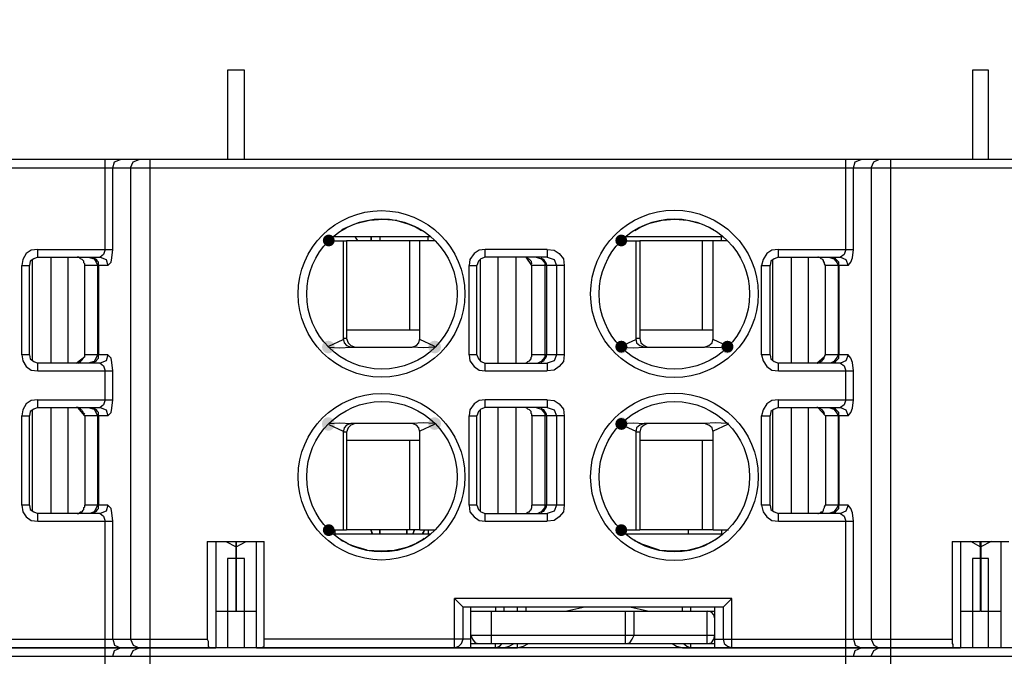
# Model space of a CAD drawing. Header units: inches. Extents: x 4 to 230, y 33 to 178.
# Tile 6 of 12: x 108 to 133, y 137 to 153. Entities that reach past the tile are written whole.
import ezdxf

# ---------------------------------------------------------------- set-up
doc = ezdxf.new("R2010")
doc.units = ezdxf.units.IN
doc.header["$MEASUREMENT"] = 0
doc.layers.add('PDF_0', color=7, linetype='Continuous')
doc.styles.get("Standard").update_dxf_attribs({"font": 'SimSun.ttf', "height": 3.5})
doc.dimstyles.get("Standard").update_dxf_attribs({"dimtxt": 3, "dimasz": 0.18, "dimexe": 0.18, "dimexo": 0.0625, "dimgap": 0.09, "dimtad": 0, "dimtih": 1, "dimtoh": 1, "dimzin": 0, "dimdsep": 46, "dimtxsty": 'Standard', "dimcen": 0.09, "dimadec": 0, "dimazin": 0, "dimtfac": 1, "dimtofl": 0, "dimtmove": 0, "dimatfit": 3, "dimfxl": 0, "dimtolj": 1, "dimtzin": 0, "dimarcsym": 0})

# ---------------------------------------------------------------- blocks, each defined once
blk = doc.blocks.new('*D9')
at = {"color": 0, "lineweight": -2}
for p, q in [((86.503, 149.158), (86.503, 158.995)), ((86.683, 158.815), (129.486, 158.815)), ((186.665, 158.815), (143.862, 158.815)), ((186.845, 149.158), (186.845, 158.995))]:
    blk.add_line(p, q, dxfattribs=at)
at = {"color": 0}
for points in [[(86.683, 158.845), (86.683, 158.785), (86.503, 158.815)], [(186.665, 158.845), (186.665, 158.785), (186.845, 158.815)]]:
    blk.add_solid(points, dxfattribs=at)
at = {"layer": 'Defpoints', "color": 0}
for p in [(86.503, 158.815), (86.503, 149.096), (186.845, 149.096)]:
    blk.add_point(p, dxfattribs=at)
at = {"color": 0, "insert": (136.674, 158.815), "char_height": 3.5, "attachment_point": 5}
blk.add_mtext('\\A1;100.00', dxfattribs=at)

msp = doc.modelspace()

# ---------------------------------------------------------------- hatches: boundary and pattern name
at = {"layer": 'PDF_0'}
h = msp.add_hatch(color=7, dxfattribs=at)
edge = h.paths.add_edge_path(flags=16)
edge.add_arc((116.008, 147.096), 0.147, 0, 360)
h = msp.add_hatch(color=7, dxfattribs=at)
edge = h.paths.add_edge_path(flags=16)
edge.add_arc((123.222, 147.096), 0.147, 0, 360)
h = msp.add_hatch(color=7, dxfattribs=at)
edge = h.paths.add_edge_path(flags=16)
edge.add_arc((115.997, 144.465), 0.157, 0, 360)
h = msp.add_hatch(color=7, dxfattribs=at)
edge = h.paths.add_edge_path(flags=16)
edge.add_arc((118.619, 144.465), 0.157, 0, 360)
h = msp.add_hatch(color=7, dxfattribs=at)
edge = h.paths.add_edge_path(flags=16)
edge.add_arc((123.222, 144.475), 0.147, 0, 360)
h = msp.add_hatch(color=7, dxfattribs=at)
edge = h.paths.add_edge_path(flags=16)
edge.add_arc((123.232, 144.465), 0.157, 0, 360)
h = msp.add_hatch(color=7, dxfattribs=at)
edge = h.paths.add_edge_path(flags=16)
edge.add_arc((125.832, 144.465), 0.157, 0, 360)
h = msp.add_hatch(color=7, dxfattribs=at)
edge = h.paths.add_edge_path(flags=16)
edge.add_arc((125.843, 144.475), 0.147, 0, 360)
h = msp.add_hatch(color=7, dxfattribs=at)
edge = h.paths.add_edge_path(flags=16)
edge.add_arc((115.997, 142.577), 0.157, 0, 360)
h = msp.add_hatch(color=7, dxfattribs=at)
edge = h.paths.add_edge_path(flags=16)
edge.add_arc((115.997, 142.556), 0.157, 0, 360)
h = msp.add_hatch(color=7, dxfattribs=at)
edge = h.paths.add_edge_path(flags=16)
edge.add_arc((118.619, 142.577), 0.157, 0, 360)
h = msp.add_hatch(color=7, dxfattribs=at)
edge = h.paths.add_edge_path(flags=16)
edge.add_arc((123.232, 142.577), 0.157, 0, 360)
h = msp.add_hatch(color=7, dxfattribs=at)
edge = h.paths.add_edge_path(flags=16)
edge.add_arc((123.222, 142.567), 0.147, 0, 360)
h = msp.add_hatch(color=7, dxfattribs=at)
edge = h.paths.add_edge_path(flags=16)
edge.add_arc((116.008, 139.946), 0.147, 0, 360)
h = msp.add_hatch(color=7, dxfattribs=at)
edge = h.paths.add_edge_path(flags=16)
edge.add_arc((123.222, 139.946), 0.147, 0, 360)

# ---------------------------------------------------------------- linework, layer by layer
at = {"layer": 'PDF_0', "lineweight": 30}
for points in [[(113.512, 151.301), (113.512, 149.099)], [(113.932, 151.301), (113.512, 151.301)], [(113.932, 149.099), (113.932, 151.301)], [(131.882, 151.301), (131.882, 149.099)], [(132.281, 151.301), (131.882, 151.301)], [(132.281, 149.099), (132.281, 151.301)], [(154.887, 149.099), (186.803, 149.099), (87.509, 149.099)], [(89.061, 148.889), (154.887, 148.889)], [(110.493, 146.876), (110.493, 149.099)], [(110.682, 148.889), (110.723, 149.036), (110.87, 149.099)], [(110.682, 146.876), (110.682, 148.889)], [(111.122, 148.889), (111.185, 149.036), (111.332, 149.099)], [(111.122, 148.889), (111.122, 137.251)], [(111.604, 137.041), (111.604, 149.099)], [(128.758, 146.876), (128.758, 149.099)], [(128.947, 148.889), (128.989, 149.036), (129.135, 149.099)], [(128.947, 146.876), (128.947, 148.889)], [(129.387, 148.889), (129.45, 149.036), (129.576, 149.099)], [(129.387, 148.889), (129.387, 137.251)], [(129.869, 137.041), (129.869, 149.099)], [(116.469, 147.421), (116.322, 147.359)], [(116.679, 147.505), (116.469, 147.421)], [(117.686, 147.589), (117.35, 147.61), (117.015, 147.589), (116.679, 147.505)], [(117.686, 147.589), (117.958, 147.505), (118.126, 147.442)], [(118.294, 147.338), (118.126, 147.442)], [(123.704, 147.421), (123.557, 147.338)], [(123.893, 147.505), (123.704, 147.421)], [(124.543, 147.61), (124.228, 147.589), (123.893, 147.505)], [(125.172, 147.505), (124.857, 147.589), (124.543, 147.61)], [(125.507, 147.359), (125.382, 147.421)], [(116.092, 147.191), (118.524, 147.191)], [(116.721, 147.086), (116.658, 147.191)], [(117.266, 147.191), (117.266, 147.086)], [(117.266, 147.191), (117.266, 147.086)], [(118.461, 147.086), (118.461, 147.191)], [(123.327, 147.191), (125.738, 147.191)], [(125.696, 147.086), (125.696, 147.191)], [(115.987, 147.086), (116.448, 147.086)], [(116.364, 147.086), (116.364, 144.674)], [(116.448, 147.086), (116.448, 144.674)], [(118.629, 147.086), (116.448, 147.086)], [(118, 147.086), (118, 144.884)], [(118.252, 144.674), (118.252, 147.086)], [(123.222, 147.086), (123.683, 147.086)], [(123.578, 147.086), (123.578, 144.674)], [(123.683, 147.086), (123.683, 144.674)], [(125.843, 147.086), (123.683, 147.086)], [(125.214, 147.086), (125.214, 144.884)], [(125.486, 144.674), (125.486, 147.086)], [(108.836, 146.876), (108.668, 146.855), (108.543, 146.771), (108.459, 146.625), (108.438, 146.478)], [(108.836, 146.688), (108.731, 146.646), (108.647, 146.583), (108.626, 146.478)], [(108.836, 146.688), (108.836, 146.876)], [(108.836, 146.876), (110.682, 146.876)], [(108.836, 146.688), (110.367, 146.688)], [(109.151, 146.688), (109.151, 144.066)], [(109.57, 146.688), (109.57, 144.066)], [(109.989, 146.478), (109.989, 146.52), (109.969, 146.541), (109.969, 146.583), (109.927, 146.625), (109.885, 146.646), (109.843, 146.688), (109.801, 146.688)], [(110.073, 146.688), (110.22, 146.646), (110.283, 146.541), (110.304, 146.478)], [(110.493, 146.876), (110.451, 146.75), (110.367, 146.688), (110.514, 146.625), (110.556, 146.478)], [(110.556, 146.478), (110.64, 146.562), (110.661, 146.667), (110.682, 146.876)], [(119.866, 146.876), (119.72, 146.855), (119.594, 146.771), (119.489, 146.625), (119.468, 146.478)], [(119.866, 146.688), (119.762, 146.646), (119.699, 146.583), (119.657, 146.478)], [(119.866, 146.688), (119.866, 146.876)], [(121.397, 146.876), (119.866, 146.876)], [(121.397, 146.688), (119.866, 146.688)], [(120.181, 146.688), (120.181, 144.066)], [(120.621, 146.688), (120.621, 144.066)], [(121.02, 146.478), (120.873, 146.688), (120.831, 146.688)], [(121.125, 146.688), (121.25, 146.646), (121.334, 146.541), (121.334, 146.478)], [(121.397, 146.876), (121.397, 146.688)], [(121.397, 146.876), (121.565, 146.855), (121.691, 146.771), (121.796, 146.646), (121.817, 146.478)], [(121.397, 146.688), (121.565, 146.625), (121.628, 146.478)], [(127.101, 146.876), (126.933, 146.855), (126.808, 146.771), (126.724, 146.625), (126.682, 146.478)], [(127.101, 146.688), (126.996, 146.646), (126.912, 146.583), (126.891, 146.478)], [(127.101, 146.688), (127.101, 146.876)], [(127.101, 146.876), (128.947, 146.876)], [(127.101, 146.688), (128.632, 146.688)], [(127.416, 146.688), (127.416, 144.066)], [(127.835, 146.688), (127.835, 144.066)], [(128.255, 146.478), (128.234, 146.52), (128.234, 146.541), (128.213, 146.583), (128.213, 146.604), (128.192, 146.625), (128.15, 146.646), (128.129, 146.667), (128.087, 146.688), (128.066, 146.688)], [(128.338, 146.688), (128.464, 146.646), (128.548, 146.541), (128.569, 146.478)], [(128.758, 146.876), (128.716, 146.75), (128.632, 146.688)], [(128.632, 146.688), (128.758, 146.625), (128.821, 146.478)], [(128.821, 146.478), (128.884, 146.562), (128.926, 146.667), (128.947, 146.876)], [(108.438, 144.276), (108.438, 146.478)], [(108.438, 146.478), (108.626, 146.478)], [(108.626, 144.276), (108.626, 146.478)], [(108.689, 146.625), (108.689, 144.129)], [(109.989, 144.276), (109.989, 146.478)], [(110.556, 146.478), (109.989, 146.478)], [(110.325, 146.478), (110.325, 146.562), (110.304, 146.583), (110.283, 146.625), (110.199, 146.667)], [(110.304, 146.478), (110.304, 144.276)], [(110.325, 146.478), (110.325, 144.276)], [(119.468, 144.276), (119.468, 146.478)], [(119.468, 146.478), (119.657, 146.478)], [(119.657, 144.276), (119.657, 146.478)], [(119.741, 146.625), (119.741, 144.129)], [(121.02, 144.276), (121.02, 146.478)], [(121.817, 146.478), (121.02, 146.478)], [(121.376, 146.478), (121.376, 146.52), (121.355, 146.562), (121.334, 146.583), (121.313, 146.625), (121.271, 146.646), (121.25, 146.667)], [(121.334, 146.478), (121.334, 144.276)], [(121.376, 146.478), (121.376, 144.276)], [(121.628, 146.478), (121.628, 144.276)], [(121.817, 146.478), (121.817, 144.276)], [(126.682, 144.276), (126.682, 146.478)], [(126.682, 146.478), (126.891, 146.478)], [(126.891, 144.276), (126.891, 146.478)], [(126.954, 146.625), (126.954, 144.129)], [(128.255, 144.276), (128.255, 146.478)], [(128.821, 146.478), (128.255, 146.478)], [(128.59, 146.478), (128.59, 146.562), (128.506, 146.646), (128.464, 146.667)], [(128.569, 146.478), (128.569, 144.276)], [(128.59, 146.478), (128.59, 144.276)], [(118.252, 144.884), (116.448, 144.884)], [(125.486, 144.884), (123.683, 144.884)], [(116.008, 144.486), (116.364, 144.653)], [(116.448, 144.674), (116.364, 144.674)], [(116.364, 144.674), (116.385, 144.57), (116.448, 144.507), (116.553, 144.465)], [(116.448, 144.674), (116.49, 144.57), (116.553, 144.507), (116.658, 144.465)], [(118.063, 144.465), (118.168, 144.507), (118.231, 144.57), (118.252, 144.674)], [(118.608, 144.486), (118.252, 144.653)], [(123.222, 144.486), (123.578, 144.653)], [(123.683, 144.674), (123.578, 144.674)], [(123.578, 144.674), (123.599, 144.57), (123.683, 144.507), (123.788, 144.465)], [(123.683, 144.674), (123.704, 144.57), (123.788, 144.507), (123.872, 144.465)], [(125.277, 144.465), (125.382, 144.507), (125.466, 144.57), (125.486, 144.674)], [(125.843, 144.486), (125.486, 144.653)], [(108.626, 144.276), (108.438, 144.276)], [(108.438, 144.276), (108.459, 144.129), (108.543, 143.982), (108.668, 143.898), (108.836, 143.878)], [(108.626, 144.276), (108.647, 144.171), (108.731, 144.108), (108.836, 144.066)], [(109.78, 144.066), (109.989, 144.234), (109.989, 144.276)], [(110.556, 144.276), (109.989, 144.276)], [(110.304, 144.276), (110.283, 144.213), (110.22, 144.108), (110.073, 144.066)], [(110.199, 144.087), (110.283, 144.129), (110.304, 144.171), (110.325, 144.192), (110.325, 144.276)], [(110.556, 144.276), (110.514, 144.129), (110.367, 144.066)], [(110.682, 143.878), (110.661, 144.087), (110.64, 144.192), (110.556, 144.276)], [(115.987, 144.465), (116.008, 144.486)], [(116.008, 144.465), (116.281, 144.444), (116.553, 144.465)], [(116.553, 144.465), (118.063, 144.465)], [(118.608, 144.465), (118.336, 144.444), (118.063, 144.465)], [(118.608, 144.486), (118.629, 144.465)], [(119.657, 144.276), (119.468, 144.276)], [(119.468, 144.276), (119.489, 144.129), (119.594, 143.982), (119.72, 143.898), (119.866, 143.878)], [(119.657, 144.276), (119.699, 144.171), (119.762, 144.108), (119.866, 144.066)], [(120.81, 144.066), (120.852, 144.066), (120.894, 144.087), (120.915, 144.108), (120.957, 144.129), (120.999, 144.171), (120.999, 144.213), (121.02, 144.234), (121.02, 144.276)], [(121.817, 144.276), (121.02, 144.276)], [(121.334, 144.276), (121.334, 144.213), (121.25, 144.108), (121.167, 144.066)], [(121.25, 144.087), (121.271, 144.108), (121.313, 144.129), (121.334, 144.171), (121.355, 144.192), (121.376, 144.234), (121.376, 144.276)], [(121.817, 144.276), (121.796, 144.108), (121.691, 143.982), (121.565, 143.898), (121.397, 143.878)], [(121.628, 144.276), (121.565, 144.129), (121.397, 144.066)], [(123.243, 144.465), (123.515, 144.444), (123.788, 144.465)], [(123.788, 144.465), (125.277, 144.465)], [(125.822, 144.465), (125.549, 144.444), (125.277, 144.465)], [(126.891, 144.276), (126.682, 144.276)], [(126.682, 144.276), (126.724, 144.129), (126.808, 143.982), (126.933, 143.898), (127.101, 143.878)], [(126.891, 144.276), (126.912, 144.171), (126.996, 144.108), (127.101, 144.066)], [(128.045, 144.066), (128.234, 144.234), (128.255, 144.276)], [(128.821, 144.276), (128.255, 144.276)], [(128.569, 144.276), (128.548, 144.213), (128.464, 144.108), (128.38, 144.066)], [(128.464, 144.087), (128.506, 144.108), (128.59, 144.192), (128.59, 144.276)], [(128.821, 144.276), (128.758, 144.129), (128.632, 144.066)], [(128.947, 143.878), (128.926, 144.087), (128.884, 144.192), (128.821, 144.276)], [(108.836, 143.878), (108.836, 144.066)], [(110.367, 144.066), (108.836, 144.066)], [(110.367, 144.066), (110.451, 144.003), (110.493, 143.878)], [(119.866, 143.878), (119.866, 144.066)], [(119.866, 144.066), (121.397, 144.066)], [(121.397, 144.066), (121.397, 143.878)], [(127.101, 143.878), (127.101, 144.066)], [(128.632, 144.066), (127.101, 144.066)], [(128.632, 144.066), (128.716, 144.003), (128.758, 143.878)], [(108.836, 143.878), (110.682, 143.878)], [(110.493, 143.165), (110.493, 143.878)], [(110.682, 143.165), (110.682, 143.878)], [(119.866, 143.878), (121.397, 143.878)], [(127.101, 143.878), (128.947, 143.878)], [(128.758, 143.165), (128.758, 143.878)], [(128.947, 143.165), (128.947, 143.878)], [(108.836, 143.165), (108.668, 143.144), (108.543, 143.06), (108.459, 142.913), (108.438, 142.766)], [(108.836, 142.976), (108.836, 143.165)], [(108.836, 143.165), (110.682, 143.165)], [(110.493, 143.165), (110.451, 143.039), (110.367, 142.976), (110.514, 142.913), (110.556, 142.766)], [(110.556, 142.766), (110.64, 142.85), (110.661, 142.955), (110.682, 143.165)], [(119.866, 143.165), (119.72, 143.144), (119.594, 143.06), (119.489, 142.913), (119.468, 142.766)], [(119.866, 142.976), (119.866, 143.165)], [(121.397, 143.165), (119.866, 143.165)], [(121.397, 143.165), (121.397, 142.976)], [(121.397, 143.165), (121.565, 143.144), (121.691, 143.06), (121.796, 142.934), (121.817, 142.766)], [(127.101, 143.165), (126.933, 143.144), (126.808, 143.06), (126.724, 142.913), (126.682, 142.766)], [(127.101, 142.976), (127.101, 143.165)], [(127.101, 143.165), (128.947, 143.165)], [(128.758, 143.165), (128.716, 143.039), (128.632, 142.976)], [(128.821, 142.766), (128.884, 142.85), (128.926, 142.955), (128.947, 143.165)], [(108.836, 142.976), (108.731, 142.934), (108.647, 142.871), (108.626, 142.766)], [(108.689, 142.913), (108.689, 140.417)], [(108.836, 142.976), (110.367, 142.976)], [(109.151, 142.976), (109.151, 140.355)], [(109.57, 142.976), (109.57, 140.355)], [(109.989, 142.766), (109.822, 142.976), (109.78, 142.976)], [(110.073, 142.976), (110.22, 142.934), (110.283, 142.829), (110.304, 142.766)], [(110.325, 142.766), (110.325, 142.85), (110.304, 142.871), (110.283, 142.913), (110.199, 142.955)], [(119.866, 142.976), (119.762, 142.934), (119.699, 142.871), (119.657, 142.766)], [(119.741, 142.913), (119.741, 140.417)], [(121.397, 142.976), (119.866, 142.976)], [(120.181, 142.976), (120.181, 140.355)], [(120.621, 142.976), (120.621, 140.355)], [(121.02, 142.766), (121.02, 142.808), (120.999, 142.829), (120.999, 142.871), (120.957, 142.913), (120.915, 142.934), (120.894, 142.955), (120.852, 142.976), (120.81, 142.976)], [(121.125, 142.976), (121.25, 142.934), (121.334, 142.829), (121.334, 142.766)], [(121.376, 142.766), (121.376, 142.808), (121.355, 142.85), (121.334, 142.871), (121.313, 142.913), (121.271, 142.934), (121.25, 142.955)], [(121.397, 142.976), (121.565, 142.913), (121.628, 142.766)], [(127.101, 142.976), (126.996, 142.934), (126.912, 142.871), (126.891, 142.766)], [(126.954, 142.913), (126.954, 140.417)], [(127.101, 142.976), (128.632, 142.976)], [(127.416, 142.976), (127.416, 140.355)], [(127.835, 142.976), (127.835, 140.355)], [(128.255, 142.766), (128.066, 142.976), (128.045, 142.976)], [(128.338, 142.976), (128.464, 142.934), (128.548, 142.829), (128.569, 142.766)], [(128.59, 142.766), (128.59, 142.85), (128.506, 142.934), (128.464, 142.955)], [(128.632, 142.976), (128.758, 142.913), (128.821, 142.766)], [(108.438, 140.564), (108.438, 142.766)], [(108.438, 142.766), (108.626, 142.766)], [(108.626, 140.564), (108.626, 142.766)], [(109.989, 142.766), (109.989, 140.564)], [(110.556, 142.766), (109.989, 142.766)], [(110.304, 142.766), (110.304, 140.564)], [(110.325, 142.766), (110.325, 140.564)], [(116.008, 142.577), (116.281, 142.598), (116.553, 142.577)], [(116.008, 142.556), (116.364, 142.389)], [(116.553, 142.577), (116.448, 142.535), (116.385, 142.473), (116.364, 142.368)], [(116.658, 142.577), (116.553, 142.535), (116.49, 142.473), (116.448, 142.368)], [(118.063, 142.577), (116.553, 142.577)], [(118.608, 142.577), (118.336, 142.598), (118.063, 142.577)], [(118.252, 142.368), (118.231, 142.473), (118.168, 142.535), (118.063, 142.577)], [(118.608, 142.556), (118.252, 142.389)], [(118.629, 142.577), (118.608, 142.556)], [(119.468, 140.564), (119.468, 142.766)], [(119.468, 142.766), (119.657, 142.766)], [(119.657, 140.564), (119.657, 142.766)], [(121.02, 142.766), (121.02, 140.564)], [(121.817, 142.766), (121.02, 142.766)], [(121.334, 142.766), (121.334, 140.564)], [(121.376, 142.766), (121.376, 140.564)], [(121.628, 142.766), (121.628, 140.564)], [(121.817, 142.766), (121.817, 140.564)], [(123.222, 142.556), (123.578, 142.389)], [(123.243, 142.577), (123.515, 142.598), (123.788, 142.577)], [(123.788, 142.577), (123.683, 142.535), (123.599, 142.473), (123.578, 142.368)], [(123.872, 142.577), (123.788, 142.535), (123.704, 142.473), (123.683, 142.368)], [(125.277, 142.577), (123.788, 142.577)], [(125.822, 142.577), (125.549, 142.598), (125.277, 142.577)], [(125.486, 142.368), (125.466, 142.473), (125.382, 142.535), (125.277, 142.577)], [(125.843, 142.556), (125.486, 142.389)], [(125.864, 142.577), (125.822, 142.577)], [(125.864, 142.577), (125.843, 142.556)], [(126.682, 140.564), (126.682, 142.766)], [(126.682, 142.766), (126.891, 142.766)], [(126.891, 140.564), (126.891, 142.766)], [(128.255, 142.766), (128.255, 140.564)], [(128.821, 142.766), (128.255, 142.766)], [(128.569, 142.766), (128.569, 140.564)], [(128.59, 142.766), (128.59, 140.564)], [(116.364, 142.368), (116.364, 139.956)], [(116.448, 142.368), (116.364, 142.368)], [(116.448, 142.368), (116.448, 139.956)], [(118.252, 139.956), (118.252, 142.368)], [(123.578, 142.368), (123.578, 139.956)], [(123.683, 142.368), (123.578, 142.368)], [(123.683, 142.368), (123.683, 139.956)], [(125.486, 139.956), (125.486, 142.368)], [(118.252, 142.158), (116.448, 142.158)], [(118, 142.158), (118, 139.956)], [(125.486, 142.158), (123.683, 142.158)], [(125.214, 142.158), (125.214, 139.956)], [(108.626, 140.564), (108.438, 140.564)], [(108.438, 140.564), (108.459, 140.396), (108.543, 140.271), (108.668, 140.187), (108.836, 140.166)], [(108.626, 140.564), (108.647, 140.459), (108.731, 140.396), (108.836, 140.355)], [(109.801, 140.355), (109.843, 140.355), (109.885, 140.396), (109.927, 140.396), (109.948, 140.438), (109.969, 140.459), (109.969, 140.501), (109.989, 140.522), (109.989, 140.564)], [(110.556, 140.564), (109.989, 140.564)], [(110.304, 140.564), (110.283, 140.501), (110.22, 140.396), (110.115, 140.355)], [(110.199, 140.376), (110.283, 140.417), (110.304, 140.459), (110.325, 140.48), (110.325, 140.564)], [(110.556, 140.564), (110.514, 140.417), (110.367, 140.355)], [(110.682, 140.166), (110.661, 140.376), (110.64, 140.48), (110.556, 140.564)], [(119.657, 140.564), (119.468, 140.564)], [(119.468, 140.564), (119.489, 140.396), (119.594, 140.271), (119.72, 140.187), (119.866, 140.166)], [(119.657, 140.564), (119.699, 140.459), (119.762, 140.396), (119.866, 140.355)], [(120.831, 140.355), (120.873, 140.355), (120.894, 140.376), (120.936, 140.396), (120.957, 140.396), (120.978, 140.438), (120.999, 140.459), (121.02, 140.501), (121.02, 140.564)], [(121.817, 140.564), (121.02, 140.564)], [(121.334, 140.564), (121.334, 140.501), (121.25, 140.396), (121.167, 140.355)], [(121.25, 140.376), (121.271, 140.396), (121.313, 140.417), (121.334, 140.459), (121.355, 140.48), (121.376, 140.522), (121.376, 140.564)], [(121.817, 140.564), (121.796, 140.396), (121.691, 140.271), (121.565, 140.187), (121.397, 140.166)], [(121.628, 140.564), (121.565, 140.417), (121.397, 140.355)], [(126.891, 140.564), (126.682, 140.564)], [(126.682, 140.564), (126.724, 140.396), (126.808, 140.271), (126.933, 140.187), (127.101, 140.166)], [(126.891, 140.564), (126.912, 140.459), (126.996, 140.396), (127.101, 140.355)], [(128.066, 140.355), (128.087, 140.355), (128.129, 140.376), (128.15, 140.396), (128.192, 140.396), (128.213, 140.438), (128.213, 140.459), (128.234, 140.501), (128.234, 140.522), (128.255, 140.564)], [(128.821, 140.564), (128.255, 140.564)], [(128.569, 140.564), (128.548, 140.501), (128.464, 140.396), (128.338, 140.355)], [(128.464, 140.376), (128.506, 140.396), (128.59, 140.48), (128.59, 140.564)], [(128.821, 140.564), (128.758, 140.417), (128.632, 140.355)], [(128.947, 140.166), (128.926, 140.376), (128.884, 140.48), (128.821, 140.564)], [(108.836, 140.166), (108.836, 140.355)], [(110.367, 140.355), (108.836, 140.355)], [(108.836, 140.166), (110.682, 140.166)], [(110.367, 140.355), (110.451, 140.292), (110.493, 140.166)], [(110.493, 137.041), (110.493, 140.166)], [(110.682, 137.251), (110.682, 140.166)], [(119.866, 140.166), (119.866, 140.355)], [(119.866, 140.355), (121.397, 140.355)], [(119.866, 140.166), (121.397, 140.166)], [(121.397, 140.355), (121.397, 140.166)], [(127.101, 140.166), (127.101, 140.355)], [(128.632, 140.355), (127.101, 140.355)], [(127.101, 140.166), (128.947, 140.166)], [(128.632, 140.355), (128.716, 140.292), (128.758, 140.166)], [(128.758, 137.041), (128.758, 140.166)], [(128.947, 137.251), (128.947, 140.166)], [(115.987, 139.956), (116.448, 139.956)], [(116.113, 139.851), (116.113, 139.956)], [(116.155, 139.956), (116.155, 139.851)], [(118.252, 139.956), (116.448, 139.956)], [(117.077, 139.851), (117.056, 139.935), (117.077, 139.872)], [(117.266, 139.956), (117.266, 139.851)], [(117.266, 139.851), (117.266, 139.956)], [(118.105, 139.956), (118.084, 139.851)], [(118.126, 139.956), (118.084, 139.851)], [(118.252, 139.956), (118.629, 139.956)], [(118.461, 139.956), (118.461, 139.851)], [(123.222, 139.956), (123.683, 139.956)], [(125.486, 139.956), (123.683, 139.956)], [(124.878, 139.851), (124.878, 139.956)], [(125.486, 139.956), (125.864, 139.956)], [(125.696, 139.956), (125.696, 139.851)], [(113.009, 139.663), (113.009, 137.251)], [(113.009, 139.663), (114.414, 139.663)], [(113.219, 139.663), (113.219, 137.041)], [(113.471, 139.663), (113.722, 139.537), (113.974, 139.663)], [(114.225, 137.041), (114.225, 139.663)], [(114.414, 137.251), (114.414, 139.663)], [(116.092, 139.851), (118.524, 139.851)], [(116.302, 139.704), (116.343, 139.683)], [(116.343, 139.683), (116.448, 139.642)], [(116.448, 139.642), (116.49, 139.6)], [(118.168, 139.621), (118.189, 139.642)], [(118.189, 139.642), (118.315, 139.704)], [(118.315, 139.704), (118.357, 139.746)], [(123.327, 139.851), (125.738, 139.851)], [(123.536, 139.704), (123.557, 139.683)], [(123.557, 139.683), (123.662, 139.642)], [(123.662, 139.642), (123.725, 139.6)], [(125.382, 139.621), (125.403, 139.642)], [(125.403, 139.642), (125.528, 139.704)], [(125.528, 139.704), (125.591, 139.746)], [(131.379, 139.663), (131.379, 137.251)], [(131.379, 139.663), (132.784, 139.663)], [(131.589, 139.663), (131.589, 137.041)], [(132.071, 139.537), (131.84, 139.663)], [(132.071, 139.537), (132.071, 139.663)], [(132.092, 139.663), (132.092, 139.537)], [(132.344, 139.663), (132.092, 139.537)], [(132.595, 137.041), (132.595, 139.663)], [(116.952, 139.453), (116.679, 139.537), (116.49, 139.6)], [(116.952, 139.453), (117.287, 139.432), (117.623, 139.453), (117.958, 139.537)], [(117.958, 139.537), (118.168, 139.621)], [(124.165, 139.453), (123.725, 139.6)], [(124.165, 139.453), (124.501, 139.432), (124.857, 139.453), (125.172, 139.537)], [(125.172, 139.537), (125.382, 139.621)], [(132.071, 139.537), (132.071, 137.943)], [(132.092, 139.537), (132.092, 137.943)], [(113.512, 139.243), (113.512, 137.041)], [(113.932, 139.243), (113.512, 139.243)], [(113.932, 137.041), (113.932, 139.243)], [(131.882, 139.243), (131.882, 137.041)], [(132.281, 139.243), (131.882, 139.243)], [(132.281, 137.041), (132.281, 139.243)], [(119.112, 137.041), (119.112, 138.258)], [(125.948, 138.258), (119.112, 138.258)], [(119.321, 138.048), (119.112, 138.258)], [(125.738, 138.048), (125.948, 138.258)], [(125.948, 137.041), (125.948, 138.258)], [(113.219, 137.943), (114.225, 137.943)], [(119.321, 137.251), (119.321, 138.048)], [(125.738, 138.048), (119.321, 138.048)], [(119.51, 137.041), (119.51, 138.048)], [(119.51, 137.943), (125.528, 137.943)], [(120.013, 137.943), (120.013, 137.146)], [(120.118, 138.048), (120.118, 137.943)], [(120.328, 138.048), (120.328, 137.943)], [(120.663, 137.943), (120.663, 138.048)], [(120.873, 137.943), (120.873, 138.048)], [(122.32, 138.048), (121.88, 137.943)], [(123.327, 137.146), (123.327, 137.943)], [(123.872, 137.943), (123.431, 138.048)], [(123.536, 137.356), (123.536, 137.943)], [(124.732, 137.943), (124.732, 138.048)], [(124.941, 137.943), (124.941, 138.048)], [(125.34, 137.146), (125.34, 137.943)], [(125.528, 137.754), (125.507, 137.859), (125.445, 137.922), (125.34, 137.943)], [(125.528, 137.041), (125.528, 138.048)], [(125.738, 138.048), (125.738, 137.251)], [(131.589, 137.943), (132.071, 137.943)], [(132.092, 137.943), (132.595, 137.943)], [(89.061, 137.251), (113.009, 137.251)], [(110.682, 137.251), (110.723, 137.104), (110.87, 137.041)], [(111.122, 137.251), (111.185, 137.104), (111.332, 137.041)], [(113.009, 137.251), (113.03, 137.209), (113.03, 137.083), (113.051, 137.062), (113.051, 137.041)], [(114.393, 137.041), (114.393, 137.062), (114.414, 137.083), (114.414, 137.251)], [(119.51, 137.251), (114.414, 137.251)], [(119.112, 137.041), (119.216, 137.083), (119.279, 137.146), (119.321, 137.251)], [(119.51, 137.356), (125.528, 137.356)], [(119.51, 137.356), (119.552, 137.251), (119.615, 137.167), (119.72, 137.146)], [(123.327, 137.146), (123.431, 137.167), (123.494, 137.251), (123.536, 137.356)], [(125.34, 137.146), (125.445, 137.167), (125.507, 137.251), (125.528, 137.356)], [(125.528, 137.251), (131.379, 137.251)], [(125.738, 137.251), (125.759, 137.146), (125.843, 137.083), (125.948, 137.041)], [(128.947, 137.251), (128.989, 137.104), (129.135, 137.041)], [(129.387, 137.251), (129.45, 137.104), (129.576, 137.041)], [(131.379, 137.251), (131.379, 137.146), (131.4, 137.125), (131.4, 137.062), (131.421, 137.041)], [(89.061, 137.041), (113.219, 137.041)], [(154.887, 137.041), (156.082, 137.041), (89.061, 137.041)], [(110.493, 134.818), (110.493, 137.041)], [(110.682, 136.832), (110.723, 136.978), (110.87, 137.041)], [(111.122, 136.832), (111.185, 136.978), (111.332, 137.041)], [(111.604, 124.983), (111.604, 137.041)], [(114.225, 137.041), (120.663, 137.041)], [(119.51, 137.146), (125.528, 137.146)], [(120.118, 137.041), (120.118, 137.146)], [(120.118, 137.041), (120.223, 137.083), (120.286, 137.146)], [(120.328, 137.041), (120.454, 137.083), (120.579, 137.146)], [(120.663, 137.041), (120.663, 137.146)], [(120.663, 137.041), (120.81, 137.083), (120.936, 137.146)], [(124.48, 137.146), (124.585, 137.083), (124.732, 137.041)], [(124.732, 137.041), (131.589, 137.041)], [(124.753, 137.146), (124.836, 137.083), (124.941, 137.041)], [(124.941, 137.041), (124.941, 137.146)], [(128.758, 134.818), (128.758, 137.041)], [(128.947, 136.832), (128.989, 136.978), (129.135, 137.041)], [(129.387, 136.832), (129.45, 136.978), (129.576, 137.041)], [(129.869, 124.983), (129.869, 137.041)], [(89.061, 136.832), (154.887, 136.832)]]:
    msp.add_lwpolyline(points, dxfattribs=at)
for points in [[(117.056, 147.191), (117.056, 147.086), (117.056, 147.191)], [(117.937, 139.851), (117.937, 139.956), (117.937, 139.851)], [(118.357, 139.956), (118.357, 139.935), (118.315, 139.851), (118.336, 139.872), (118.357, 139.914), (118.357, 139.956)], [(113.722, 139.663), (113.722, 139.537), (113.722, 139.663)], [(113.722, 139.537), (113.722, 137.943), (113.722, 139.537)]]:
    msp.add_lwpolyline(points, close=True, dxfattribs=at)
for centre, radius in [((117.308, 145.778), 2.055), ((124.532, 145.778), 2.066), ((117.319, 145.775), 1.856), ((124.532, 145.775), 1.856), ((117.308, 141.264), 2.055), ((124.532, 141.264), 2.066), ((117.319, 141.263), 1.856), ((124.532, 141.263), 1.856)]:
    msp.add_circle(centre, radius, dxfattribs=at)
for points in [[(121.02, 146.52), (121.02, 146.604), (120.925, 146.641), (120.873, 146.688)], [(109.822, 144.066), (109.935, 144.149), (109.907, 144.12), (109.989, 144.234)], [(128.066, 144.066), (128.132, 144.094), (128.231, 144.152), (128.234, 144.234)], [(109.989, 142.808), (109.907, 142.922), (109.935, 142.893), (109.822, 142.976)], [(128.234, 142.808), (128.231, 142.89), (128.132, 142.948), (128.066, 142.976)]]:
    msp.add_open_spline(points, degree=3, dxfattribs=at)

# ---------------------------------------------------------------- dimensions: what is measured, and where the dimension line sits
at = {"color": 3}
dim = msp.add_linear_dim(base=(86.503, 158.815), p1=(186.845, 149.096), p2=(86.503, 149.096), text='100.00', dimstyle='Standard', dxfattribs=at)
dim.commit()
dim.dimension.update_dxf_attribs({"geometry": '*D9', "text_midpoint": (136.674, 158.815)})

doc.saveas('drawing.dxf')
